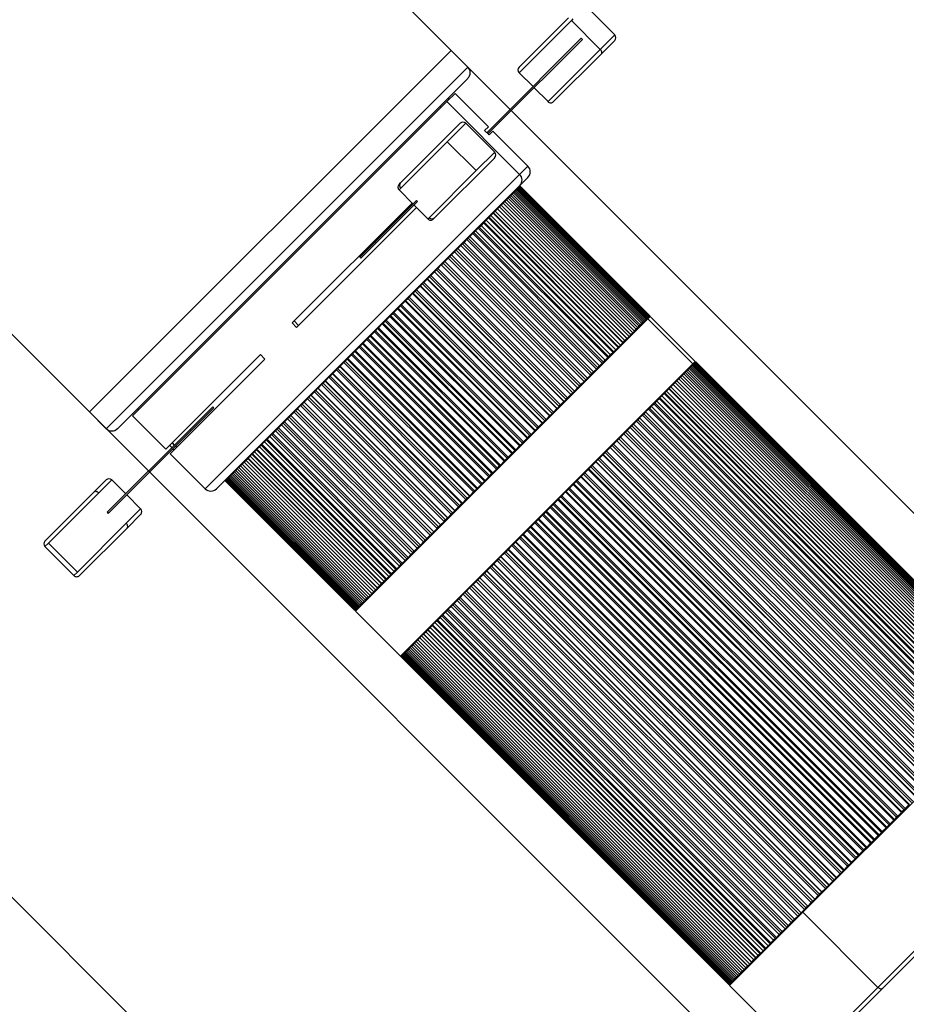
# Model space of a CAD drawing. Header units: millimetres. Extents: x 85 to 926, y 69 to 663.
# Tile 3 of 12: x 384 to 497, y 138 to 263. Entities that reach past the tile are written whole.
import ezdxf

# ---------------------------------------------------------------- set-up
doc = ezdxf.new("R2010")
doc.units = ezdxf.units.MM
doc.header["$PDSIZE"] = -1
doc.linetypes.add('SLD-Solid', pattern=[0])
doc.styles.add('SLDTEXTSTYLE0', font='TXT', dxfattribs={"width": 0.75})
doc.dimstyles.new('SLDDIMSTYLE0', dxfattribs={"dimtxt": 9, "dimasz": 3.556, "dimexe": 0, "dimexo": 0.0625, "dimgap": 2.25, "dimtad": 1, "dimdec": 0, "dimrnd": 1e-09, "dimzin": 12, "dimdsep": 46, "dimtxsty": 'SLDTEXTSTYLE0', "dimblk1": 'CLOSED', "dimblk2": 'CLOSED', "dimsah": 1, "dimcen": 0.09, "dimadec": 0, "dimazin": 3, "dimtfac": 1, "dimtdec": 0, "dimtofl": 0, "dimtmove": 0, "dimatfit": 3, "dimldrblk": 'CLOSED', "dimfxl": 1, "dimfrac": 2, "dimtolj": 1, "dimtzin": 12, "dimarcsym": 0})

# ---------------------------------------------------------------- blocks, each defined once
blk = doc.blocks.new('_Closed')
at = {"color": 0, "linetype": 'ByBlock', "lineweight": -2}
for p, q in [((-1, 0.166667), (0, 0)), ((-1, 0.166667), (-1, -0.166667)), ((0, 0), (-1, -0.166667)), ((0, 0), (-1, 0))]:
    blk.add_line(p, q, dxfattribs=at)
blk = doc.blocks.new('_D')
at = {"color": 0, "linetype": 'SLD-Solid', "lineweight": -2}
for p, q in [((295.83, 311.28), (259.72, 275.18)), ((441.93, 92.92), (262.24, 272.67)), ((493.93, 139.87), (444.45, 90.4))]:
    blk.add_line(p, q, dxfattribs=at)
at = {"layer": 'Defpoints', "color": 0, "linetype": 'SLD-Solid'}
for p in [(295.88, 311.32), (259.72, 275.18), (493.97, 139.91)]:
    blk.add_point(p, dxfattribs=at)
at = {"color": 0, "linetype": 'SLD-Solid', "lineweight": -2, "xscale": 3.556, "yscale": 3.556, "zscale": 3.556}
for p, rotation in [((259.72, 275.18), 134.9912715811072), ((444.45, 90.4), 314.9912715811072)]:
    blk.add_blockref('_Closed', p, dxfattribs=dict(at, rotation=rotation))
at = {"color": 0, "linetype": 'SLD-Solid', "lineweight": 18, "insert": (354.1, 196.69), "char_height": 9, "attachment_point": 2, "rotation": 314.9913, "style": 'SLDTEXTSTYLE0'}
blk.add_mtext('\\A1;261', dxfattribs=at)
blk = doc.blocks.new('_D_1')
at = {"color": 0, "linetype": 'SLD-Solid', "lineweight": -2}
for p, q in [((439.24, 259.14), (553.61, 144.74)), ((393.27, 213.19), (507.64, 98.79)), ((551.1, 142.23), (510.16, 101.3))]:
    blk.add_line(p, q, dxfattribs=at)
at = {"layer": 'Defpoints', "color": 0, "linetype": 'SLD-Solid'}
for p in [(439.2, 259.19), (393.23, 213.23), (507.64, 98.79)]:
    blk.add_point(p, dxfattribs=at)
at = {"color": 0, "linetype": 'SLD-Solid', "lineweight": -2, "xscale": 3.556, "yscale": 3.556, "zscale": 3.556}
for p, rotation in [((553.61, 144.74), 44.99127158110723), ((507.64, 98.79), 224.9912715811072)]:
    blk.add_blockref('_Closed', p, dxfattribs=dict(at, rotation=rotation))
at = {"color": 0, "linetype": 'SLD-Solid', "lineweight": 18, "insert": (521.02, 128.07), "char_height": 9, "attachment_point": 2, "rotation": 44.9913, "style": 'SLDTEXTSTYLE0'}
blk.add_mtext('\\A1;65', dxfattribs=at)

msp = doc.modelspace()

# ---------------------------------------------------------------- linework, layer by layer
at = {"color": 7, "linetype": 'SLD-Solid', "lineweight": 25}
for p, q in [((393.23, 213.23), (295.88, 310.62)), ((439.2, 259.19), (387.81, 310.59)), ((460, 261.17), (456.32, 264.85)), ((447.83, 257.07), (454.1, 263.34)), ((454.48, 263.01), (447.83, 256.37)), ((454.67, 263.2), (454.48, 263.01)), ((454.48, 263.01), (458.15, 259.33)), ((445.2, 250.2), (455.74, 260.74)), ((445.34, 250.06), (455.88, 260.59)), ((455.74, 260.74), (455.88, 260.59)), ((458.15, 259.33), (460, 261.17)), ((460, 260.47), (458.31, 258.78)), ((393.23, 213.23), (439.2, 259.19)), ((393.23, 213.23), (439.2, 259.19)), ((441.32, 257.07), (439.2, 259.19)), ((451.51, 252.69), (458.15, 259.33)), ((458.31, 258.78), (452.22, 252.69)), ((395.35, 211.11), (441.32, 257.07)), ((441.32, 255.65), (396.77, 211.11)), ((447.83, 256.37), (449.6, 254.6)), ((449.74, 254.46), (451.51, 252.69)), ((439.69, 253.74), (438.64, 252.69)), ((438.9, 252.95), (438.75, 253.09)), ((443.93, 249.5), (439.69, 253.74)), ((438.64, 252.69), (398.67, 212.74)), ((437.88, 251.93), (437.74, 252.07)), ((438.64, 252.69), (447.9, 243.42)), ((432.77, 242.37), (440.34, 249.94)), ((441.05, 249.94), (438.7, 247.59)), ((444.73, 246.26), (441.05, 249.94)), ((443.93, 249.5), (443.45, 249.01)), ((443.73, 248.73), (445.2, 250.2)), ((443.87, 248.59), (445.34, 250.06)), ((445.2, 250.2), (445.34, 250.06)), ((443.45, 249.01), (444.01, 248.45)), ((444.5, 248.93), (444.01, 248.45)), ((448.95, 244.48), (444.5, 248.93)), ((438.7, 247.59), (432.79, 241.68)), ((442.38, 243.92), (438.7, 247.59)), ((444.73, 245.56), (437.09, 237.92)), ((442.38, 243.92), (444.73, 246.26)), ((447.9, 243.42), (448.95, 244.48)), ((407.94, 203.47), (447.9, 243.42)), ((436.39, 237.93), (442.38, 243.92)), ((448.95, 243.06), (447.93, 242.04)), ((447.93, 242.04), (409.35, 203.47)), ((432.57, 242.16), (432.77, 242.37)), ((432.79, 241.68), (432.57, 241.46)), ((447.6, 241.57), (447.7, 241.66)), ((447.77, 241.74), (447.7, 241.66)), ((447.7, 241.66), (464.17, 225.19)), ((447.77, 241.74), (447.84, 241.8)), ((464.24, 225.26), (447.77, 241.74)), ((447.88, 241.85), (447.84, 241.8)), ((447.84, 241.8), (464.31, 225.33)), ((447.88, 241.85), (447.92, 241.89)), ((464.36, 225.38), (447.88, 241.85)), ((447.95, 241.92), (447.92, 241.89)), ((447.92, 241.89), (464.4, 225.42)), ((447.95, 241.92), (447.96, 241.93)), ((464.42, 225.44), (447.95, 241.92)), ((464.44, 225.46), (447.96, 241.93)), ((447.96, 241.93), (464.44, 225.45)), ((447.96, 241.93), (447.96, 241.93)), ((432.57, 241.46), (434.33, 239.69)), ((446.44, 240.41), (446.25, 240.22)), ((446.44, 240.41), (446.63, 240.6)), ((462.91, 223.93), (446.44, 240.41)), ((446.64, 240.61), (446.57, 240.68)), ((446.8, 240.77), (446.63, 240.6)), ((446.63, 240.6), (463.11, 224.13)), ((446.8, 240.77), (446.97, 240.94)), ((463.28, 224.29), (446.8, 240.77)), ((447.12, 241.09), (446.97, 240.94)), ((446.97, 240.94), (463.45, 224.46)), ((447.12, 241.09), (447.26, 241.23)), ((463.59, 224.61), (447.12, 241.09)), ((447.39, 241.36), (447.26, 241.23)), ((447.26, 241.23), (463.74, 224.75)), ((447.39, 241.36), (447.5, 241.47)), ((463.86, 224.88), (447.39, 241.36)), ((447.6, 241.57), (447.5, 241.47)), ((447.5, 241.47), (463.98, 225)), ((464.08, 225.09), (447.6, 241.57)), ((434.23, 239.8), (418.97, 224.55)), ((434.79, 239.23), (419.54, 223.98)), ((434.78, 240.14), (429.52, 234.88)), ((434.92, 239.99), (429.66, 234.74)), ((434.47, 239.55), (436.24, 237.78)), ((434.92, 239.99), (434.78, 240.14)), ((445.1, 239.07), (445.33, 239.3)), ((445.57, 239.54), (445.33, 239.3)), ((445.33, 239.3), (461.81, 222.83)), ((445.57, 239.54), (445.81, 239.78)), ((462.04, 223.06), (445.57, 239.54)), ((445.57, 239.54), (462.05, 223.07)), ((445.57, 239.54), (445.57, 239.54)), ((446.03, 240), (445.81, 239.78)), ((445.81, 239.78), (462.29, 223.3)), ((446.03, 240), (446.25, 240.22)), ((462.5, 223.52), (446.03, 240)), ((446.25, 240.22), (462.72, 223.74)), ((436.24, 237.78), (436.39, 237.93)), ((437.09, 237.92), (436.95, 237.78)), ((443.94, 237.91), (443.64, 237.61)), ((443.94, 237.91), (444.01, 237.98)), ((460.41, 221.43), (443.94, 237.91)), ((444.01, 237.98), (444.25, 238.22)), ((444.01, 237.98), (460.48, 221.5)), ((444.52, 238.49), (444.25, 238.22)), ((444.25, 238.22), (460.72, 221.74)), ((444.52, 238.49), (444.57, 238.54)), ((461, 222.02), (444.52, 238.49)), ((444.57, 238.54), (444.81, 238.78)), ((444.57, 238.54), (461.05, 222.07)), ((445.07, 239.04), (444.81, 238.78)), ((444.81, 238.78), (461.28, 222.3)), ((445.07, 239.04), (445.1, 239.07)), ((461.54, 222.56), (445.07, 239.04)), ((445.1, 239.07), (461.57, 222.59)), ((442.64, 236.61), (442.31, 236.28)), ((442.64, 236.61), (442.76, 236.73)), ((459.12, 220.14), (442.64, 236.61)), ((442.76, 236.73), (442.99, 236.96)), ((442.76, 236.73), (459.23, 220.25)), ((443.31, 237.28), (442.99, 236.96)), ((442.99, 236.96), (459.46, 220.48)), ((443.31, 237.28), (443.41, 237.38)), ((459.78, 220.8), (443.31, 237.28)), ((443.41, 237.38), (443.64, 237.61)), ((443.41, 237.38), (459.88, 220.9)), ((443.64, 237.61), (460.11, 221.13)), ((441.37, 235.34), (441.59, 235.56)), ((441.94, 235.91), (441.59, 235.56)), ((441.59, 235.56), (458.06, 219.08)), ((441.94, 235.91), (442.08, 236.05)), ((458.41, 219.43), (441.94, 235.91)), ((442.08, 236.05), (442.31, 236.28)), ((442.08, 236.05), (458.55, 219.57)), ((442.31, 236.28), (458.78, 219.8)), ((429.52, 234.88), (427.57, 232.92)), ((429.66, 234.74), (427.71, 232.78)), ((429.66, 234.74), (429.52, 234.88)), ((440.43, 234.4), (440.05, 234.02)), ((440.43, 234.4), (440.62, 234.59)), ((456.9, 217.92), (440.43, 234.4)), ((440.62, 234.59), (440.83, 234.8)), ((440.62, 234.59), (457.09, 218.11)), ((441.2, 235.17), (440.83, 234.8)), ((440.83, 234.8), (457.31, 218.33)), ((441.2, 235.17), (441.37, 235.34)), ((457.67, 218.69), (441.2, 235.17)), ((441.37, 235.34), (457.84, 218.86)), ((427.71, 232.78), (427.57, 232.92)), ((438.8, 232.77), (439.03, 233)), ((439.03, 233), (439.23, 233.2)), ((439.03, 233), (455.5, 216.52)), ((439.63, 233.6), (439.23, 233.2)), ((439.23, 233.2), (455.7, 216.73)), ((439.63, 233.6), (439.84, 233.81)), ((456.1, 217.12), (439.63, 233.6)), ((439.84, 233.81), (440.05, 234.02)), ((439.84, 233.81), (456.31, 217.33)), ((440.05, 234.02), (456.52, 217.54)), ((437.94, 231.92), (437.52, 231.49)), ((437.94, 231.92), (438.19, 232.16)), ((454.42, 215.44), (437.94, 231.92)), ((438.19, 232.16), (438.39, 232.36)), ((438.19, 232.16), (454.66, 215.68)), ((438.8, 232.77), (438.39, 232.36)), ((438.39, 232.36), (454.86, 215.88)), ((455.27, 216.29), (438.8, 232.77)), ((436.18, 230.16), (436.45, 230.42)), ((436.45, 230.42), (436.63, 230.6)), ((436.45, 230.42), (452.92, 213.94)), ((437.06, 231.04), (436.63, 230.6)), ((436.63, 230.6), (453.1, 214.12)), ((437.06, 231.04), (437.07, 231.05)), ((453.54, 214.56), (437.06, 231.04)), ((437.07, 231.05), (437.33, 231.3)), ((437.07, 231.05), (453.55, 214.57)), ((437.33, 231.3), (437.52, 231.49)), ((437.33, 231.3), (453.8, 214.82)), ((437.52, 231.49), (453.99, 215.02)), ((435.24, 229.21), (434.79, 228.76)), ((435.24, 229.21), (435.28, 229.25)), ((451.71, 212.74), (435.24, 229.21)), ((435.28, 229.25), (435.54, 229.52)), ((435.28, 229.25), (451.75, 212.77)), ((435.54, 229.52), (435.72, 229.69)), ((435.54, 229.52), (452.02, 213.04)), ((436.16, 230.13), (435.72, 229.69)), ((435.72, 229.69), (452.19, 213.21)), ((436.16, 230.13), (436.18, 230.16)), ((452.63, 213.66), (436.16, 230.13)), ((436.18, 230.16), (452.66, 213.68)), ((434.3, 228.28), (433.85, 227.82)), ((434.3, 228.28), (434.35, 228.32)), ((450.78, 211.8), (434.3, 228.28)), ((434.35, 228.32), (434.62, 228.6)), ((434.35, 228.32), (450.82, 211.85)), ((434.62, 228.6), (434.79, 228.76)), ((434.62, 228.6), (451.1, 212.12)), ((434.79, 228.76), (451.26, 212.28)), ((432.46, 226.44), (432.74, 226.71)), ((432.74, 226.71), (432.89, 226.86)), ((432.74, 226.71), (449.21, 210.24)), ((433.35, 227.33), (432.89, 226.86)), ((432.89, 226.86), (449.36, 210.38)), ((433.35, 227.33), (433.41, 227.39)), ((449.83, 210.85), (433.35, 227.33)), ((433.41, 227.39), (433.69, 227.66)), ((433.41, 227.39), (449.89, 210.91)), ((433.69, 227.66), (433.85, 227.82)), ((433.69, 227.66), (450.16, 211.18)), ((433.85, 227.82), (450.32, 211.34)), ((431.42, 225.39), (430.95, 224.92)), ((431.42, 225.39), (431.5, 225.48)), ((447.89, 208.91), (431.42, 225.39)), ((431.5, 225.48), (431.78, 225.76)), ((431.5, 225.48), (447.98, 209)), ((431.78, 225.76), (431.92, 225.9)), ((431.78, 225.76), (448.26, 209.28)), ((432.39, 226.36), (431.92, 225.9)), ((431.92, 225.9), (448.39, 209.42)), ((432.39, 226.36), (432.46, 226.44)), ((448.86, 209.89), (432.39, 226.36)), ((432.46, 226.44), (448.93, 209.96)), ((464.19, 225.07), (464.51, 225.38)), ((464.24, 225.26), (464.31, 225.33)), ((464.36, 225.38), (464.31, 225.33)), ((464.36, 225.38), (464.4, 225.42)), ((464.42, 225.44), (464.4, 225.42)), ((464.42, 225.44), (464.44, 225.45)), ((464.44, 225.46), (464.44, 225.45)), ((470.22, 219.67), (464.51, 225.38)), ((418.97, 224.55), (419.54, 223.98)), ((419.23, 224.8), (419.79, 224.24)), ((427.03, 187.91), (464.19, 225.07)), ((430.44, 224.42), (429.97, 223.94)), ((430.44, 224.42), (430.54, 224.51)), ((446.91, 207.94), (430.44, 224.42)), ((430.54, 224.51), (430.82, 224.79)), ((430.54, 224.51), (447.01, 208.03)), ((430.82, 224.79), (430.95, 224.92)), ((430.82, 224.79), (447.29, 208.32)), ((430.95, 224.92), (447.42, 208.44)), ((462.91, 223.93), (463.11, 224.13)), ((463.28, 224.29), (463.11, 224.13)), ((463.18, 224.06), (463.11, 224.13)), ((463.28, 224.29), (463.45, 224.46)), ((463.59, 224.61), (463.45, 224.46)), ((463.59, 224.61), (463.74, 224.75)), ((463.86, 224.88), (463.74, 224.75)), ((463.86, 224.88), (463.98, 225)), ((464.08, 225.09), (463.98, 225)), ((464.13, 225.01), (464.06, 225.08)), ((464.08, 225.09), (464.17, 225.19)), ((464.24, 225.26), (464.17, 225.19)), ((469.91, 219.36), (464.19, 225.07)), ((428.6, 222.57), (428.88, 222.86)), ((428.88, 222.86), (428.99, 222.96)), ((428.88, 222.86), (445.35, 206.38)), ((429.46, 223.44), (428.99, 222.96)), ((428.99, 222.96), (445.46, 206.48)), ((429.46, 223.44), (429.57, 223.54)), ((445.93, 206.96), (429.46, 223.44)), ((429.57, 223.54), (429.85, 223.83)), ((429.57, 223.54), (446.04, 207.06)), ((429.85, 223.83), (429.97, 223.94)), ((429.85, 223.83), (446.32, 207.35)), ((429.97, 223.94), (446.44, 207.47)), ((461.57, 222.59), (461.81, 222.83)), ((462.04, 223.06), (461.81, 222.83)), ((462.04, 223.06), (462.05, 223.07)), ((462.05, 223.07), (462.29, 223.3)), ((462.5, 223.52), (462.29, 223.3)), ((462.5, 223.52), (462.72, 223.74)), ((462.91, 223.93), (462.72, 223.74)), ((427.5, 221.48), (427.63, 221.6)), ((427.63, 221.6), (427.91, 221.89)), ((427.63, 221.6), (444.1, 205.13)), ((427.91, 221.89), (428.01, 221.98)), ((427.91, 221.89), (444.38, 205.41)), ((428.48, 222.46), (428.01, 221.98)), ((428.01, 221.98), (444.48, 205.5)), ((428.48, 222.46), (428.6, 222.57)), ((444.95, 205.98), (428.48, 222.46)), ((428.6, 222.57), (445.07, 206.09)), ((460.48, 221.5), (460.72, 221.74)), ((461, 222.02), (460.72, 221.74)), ((461, 222.02), (461.05, 222.07)), ((461.05, 222.07), (461.28, 222.3)), ((461.54, 222.56), (461.28, 222.3)), ((461.54, 222.56), (461.57, 222.59)), ((414.95, 220.52), (402.92, 208.49)), ((414.95, 220.52), (415.52, 219.96)), ((426.53, 220.5), (426.06, 220.03)), ((426.53, 220.5), (426.67, 220.64)), ((443, 204.02), (426.53, 220.5)), ((426.67, 220.64), (426.95, 220.92)), ((426.67, 220.64), (443.14, 204.16)), ((426.95, 220.92), (427.03, 221.01)), ((426.95, 220.92), (443.42, 204.44)), ((427.5, 221.48), (427.03, 221.01)), ((427.03, 221.01), (443.5, 204.53)), ((443.97, 205), (427.5, 221.48)), ((459.23, 220.25), (459.46, 220.48)), ((459.78, 220.8), (459.46, 220.48)), ((459.78, 220.8), (459.88, 220.9)), ((459.88, 220.9), (460.11, 221.13)), ((460.41, 221.43), (460.11, 221.13)), ((460.41, 221.43), (460.48, 221.5)), ((415.52, 219.96), (403.48, 207.93)), ((425.04, 219.01), (425.1, 219.07)), ((425.56, 219.54), (425.1, 219.07)), ((425.1, 219.07), (441.57, 202.59)), ((425.56, 219.54), (425.71, 219.68)), ((442.03, 203.06), (425.56, 219.54)), ((425.71, 219.68), (425.99, 219.96)), ((425.71, 219.68), (442.18, 203.21)), ((425.99, 219.96), (426.06, 220.03)), ((425.99, 219.96), (442.46, 203.48)), ((426.06, 220.03), (442.53, 203.56)), ((432.74, 182.2), (469.91, 219.36)), ((457.84, 218.86), (458.06, 219.08)), ((458.41, 219.43), (458.06, 219.08)), ((458.41, 219.43), (458.55, 219.57)), ((458.55, 219.57), (458.78, 219.8)), ((459.12, 220.14), (458.78, 219.8)), ((459.12, 220.14), (459.23, 220.25)), ((469.83, 219.14), (469.71, 219.02)), ((469.83, 219.14), (469.93, 219.24)), ((469.83, 219.14), (511.54, 177.41)), ((469.91, 219.36), (470.22, 219.67)), ((470.02, 219.33), (469.93, 219.24)), ((511.64, 177.51), (469.93, 219.24)), ((470.02, 219.33), (470.1, 219.41)), ((470.02, 219.33), (511.73, 177.61)), ((470.16, 219.47), (470.1, 219.41)), ((511.81, 177.68), (470.1, 219.41)), ((470.16, 219.47), (470.21, 219.52)), ((470.16, 219.47), (511.87, 177.75)), ((470.25, 219.56), (470.21, 219.52)), ((511.92, 177.8), (470.21, 219.52)), ((470.25, 219.56), (470.28, 219.59)), ((470.25, 219.56), (511.96, 177.84)), ((470.29, 219.6), (470.28, 219.59)), ((511.99, 177.86), (470.28, 219.59)), ((512, 177.87), (470.29, 219.6)), ((470.29, 219.6), (512, 177.87)), ((470.29, 219.6), (470.29, 219.6)), ((423.83, 217.8), (424.1, 218.07)), ((424.1, 218.07), (424.15, 218.12)), ((424.1, 218.07), (440.57, 201.6)), ((424.6, 218.58), (424.15, 218.12)), ((424.15, 218.12), (440.62, 201.64)), ((424.6, 218.58), (424.76, 218.74)), ((441.08, 202.1), (424.6, 218.58)), ((424.76, 218.74), (425.04, 219.01)), ((424.76, 218.74), (441.23, 202.26)), ((425.04, 219.01), (441.51, 202.53)), ((456.9, 217.92), (456.52, 217.54)), ((456.9, 217.92), (457.09, 218.11)), ((457.09, 218.11), (457.31, 218.33)), ((457.67, 218.69), (457.31, 218.33)), ((457.67, 218.69), (457.84, 218.86)), ((468.57, 217.88), (468.35, 217.67)), ((468.57, 217.88), (468.77, 218.08)), ((468.57, 217.88), (510.29, 176.16)), ((468.96, 218.27), (468.77, 218.08)), ((510.48, 176.35), (468.77, 218.08)), ((468.97, 218.28), (468.9, 218.35)), ((468.96, 218.27), (469.13, 218.44)), ((468.96, 218.27), (510.67, 176.54)), ((469.3, 218.61), (469.13, 218.44)), ((510.84, 176.71), (469.13, 218.44)), ((469.3, 218.61), (469.45, 218.76)), ((469.3, 218.61), (511.01, 176.88)), ((469.59, 218.9), (469.45, 218.76)), ((511.16, 177.03), (469.45, 218.76)), ((469.59, 218.9), (469.71, 219.02)), ((469.59, 218.9), (511.3, 177.17)), ((511.42, 177.3), (469.71, 219.02)), ((422.73, 216.71), (422.29, 216.26)), ((422.73, 216.71), (422.91, 216.88)), ((439.2, 200.23), (422.73, 216.71)), ((422.91, 216.88), (423.17, 217.15)), ((422.91, 216.88), (439.38, 200.4)), ((423.17, 217.15), (423.21, 217.18)), ((423.17, 217.15), (439.65, 200.67)), ((423.66, 217.64), (423.21, 217.18)), ((423.21, 217.18), (439.68, 200.71)), ((423.66, 217.64), (423.83, 217.8)), ((440.13, 201.16), (423.66, 217.64)), ((423.83, 217.8), (440.3, 201.32)), ((455.5, 216.52), (455.7, 216.73)), ((456.1, 217.12), (455.7, 216.73)), ((456.1, 217.12), (456.31, 217.33)), ((456.31, 217.33), (456.52, 217.54)), ((467.14, 216.45), (467.4, 216.71)), ((467.42, 216.73), (467.4, 216.71)), ((509.11, 174.98), (467.4, 216.71)), ((467.66, 216.97), (467.42, 216.73)), ((509.14, 175.01), (467.42, 216.73)), ((467.66, 216.97), (467.9, 217.21)), ((467.66, 216.97), (509.37, 175.25)), ((468.14, 217.45), (467.9, 217.21)), ((509.61, 175.48), (467.9, 217.21)), ((509.61, 175.49), (467.9, 217.21)), ((467.9, 217.21), (467.9, 217.21)), ((468.14, 217.45), (468.35, 217.67)), ((468.14, 217.45), (509.85, 175.72)), ((510.07, 175.94), (468.35, 217.67)), ((421.12, 215.1), (421.37, 215.35)), ((421.37, 215.35), (421.39, 215.36)), ((421.37, 215.35), (437.85, 198.87)), ((421.82, 215.8), (421.39, 215.36)), ((421.39, 215.36), (437.86, 198.88)), ((421.82, 215.8), (422, 215.98)), ((438.29, 199.32), (421.82, 215.8)), ((422, 215.98), (422.26, 216.24)), ((422, 215.98), (438.48, 199.5)), ((422.26, 216.24), (422.29, 216.26)), ((422.26, 216.24), (438.74, 199.76)), ((422.29, 216.26), (438.76, 199.79)), ((454.42, 215.44), (453.99, 215.02)), ((454.42, 215.44), (454.66, 215.68)), ((454.66, 215.68), (454.86, 215.88)), ((455.27, 216.29), (454.86, 215.88)), ((455.27, 216.29), (455.5, 216.52)), ((465.96, 215.28), (466.26, 215.57)), ((466.34, 215.65), (466.26, 215.57)), ((507.98, 173.85), (466.26, 215.57)), ((466.57, 215.88), (466.34, 215.65)), ((508.05, 173.92), (466.34, 215.65)), ((466.57, 215.88), (466.85, 216.16)), ((466.57, 215.88), (508.28, 174.16)), ((466.9, 216.21), (466.85, 216.16)), ((508.56, 174.44), (466.85, 216.16)), ((467.14, 216.45), (466.9, 216.21)), ((508.61, 174.49), (466.9, 216.21)), ((467.14, 216.45), (508.85, 174.72)), ((420.06, 214.04), (420.26, 214.24)), ((420.26, 214.24), (420.51, 214.48)), ((420.26, 214.24), (436.73, 197.76)), ((420.93, 214.91), (420.51, 214.48)), ((420.51, 214.48), (436.98, 198)), ((420.93, 214.91), (421.12, 215.1)), ((437.4, 198.43), (420.93, 214.91)), ((421.12, 215.1), (437.59, 198.62)), ((452.92, 213.94), (453.1, 214.12)), ((453.54, 214.56), (453.1, 214.12)), ((453.54, 214.56), (453.55, 214.57)), ((453.55, 214.57), (453.8, 214.82)), ((453.8, 214.82), (453.99, 215.02)), ((464.63, 213.95), (464.97, 214.28)), ((465.09, 214.4), (464.97, 214.28)), ((506.68, 172.55), (464.97, 214.28)), ((465.32, 214.63), (465.09, 214.4)), ((506.8, 172.67), (465.09, 214.4)), ((465.32, 214.63), (465.63, 214.95)), ((465.32, 214.63), (507.03, 172.9)), ((465.73, 215.04), (465.63, 214.95)), ((507.35, 173.22), (465.63, 214.95)), ((465.96, 215.28), (465.73, 215.04)), ((507.44, 173.32), (465.73, 215.04)), ((465.96, 215.28), (507.68, 173.55)), ((395.35, 211.11), (393.23, 213.23)), ((399.33, 213.68), (399.47, 213.53)), ((406, 211.02), (408.89, 213.9)), ((406.15, 210.87), (409.03, 213.76)), ((408.89, 213.9), (409.03, 213.76)), ((419.22, 213.19), (418.82, 212.8)), ((419.22, 213.19), (419.42, 213.4)), ((435.69, 196.72), (419.22, 213.19)), ((419.42, 213.4), (419.65, 213.63)), ((419.42, 213.4), (435.9, 196.92)), ((420.06, 214.04), (419.65, 213.63)), ((419.65, 213.63), (436.12, 197.15)), ((436.53, 197.56), (420.06, 214.04)), ((451.75, 212.77), (452.02, 213.04)), ((452.02, 213.04), (452.19, 213.21)), ((452.63, 213.66), (452.19, 213.21)), ((452.63, 213.66), (452.66, 213.68)), ((452.66, 213.68), (452.92, 213.94)), ((463.16, 212.47), (463.53, 212.84)), ((463.69, 213), (463.53, 212.84)), ((505.24, 171.11), (463.53, 212.84)), ((463.91, 213.23), (463.69, 213)), ((505.4, 171.28), (463.69, 213)), ((463.91, 213.23), (464.27, 213.58)), ((463.91, 213.23), (505.63, 171.5)), ((464.41, 213.72), (464.27, 213.58)), ((505.98, 171.85), (464.27, 213.58)), ((464.63, 213.95), (464.41, 213.72)), ((506.12, 171.99), (464.41, 213.72)), ((464.63, 213.95), (506.35, 172.22)), ((398.67, 212.74), (402.92, 208.49)), ((417.61, 211.59), (417.25, 211.23)), ((417.61, 211.59), (417.83, 211.81)), ((434.09, 195.12), (417.61, 211.59)), ((417.83, 211.81), (418.02, 212)), ((417.83, 211.81), (434.31, 195.33)), ((418.4, 212.38), (418.02, 212)), ((418.02, 212), (434.49, 195.52)), ((418.4, 212.38), (418.61, 212.59)), ((434.87, 195.9), (418.4, 212.38)), ((418.61, 212.59), (418.82, 212.8)), ((418.61, 212.59), (435.09, 196.11)), ((418.82, 212.8), (435.29, 196.32)), ((450.78, 211.8), (450.32, 211.34)), ((450.78, 211.8), (450.82, 211.85)), ((450.82, 211.85), (451.1, 212.12)), ((451.1, 212.12), (451.26, 212.28)), ((451.71, 212.74), (451.26, 212.28)), ((451.71, 212.74), (451.75, 212.77)), ((462.37, 211.69), (462.16, 211.47)), ((462.37, 211.69), (462.76, 212.07)), ((462.37, 211.69), (504.09, 169.96)), ((462.94, 212.25), (462.76, 212.07)), ((504.47, 170.34), (462.76, 212.07)), ((463.16, 212.47), (462.94, 212.25)), ((504.65, 170.53), (462.94, 212.25)), ((463.16, 212.47), (504.87, 170.75)), ((395.47, 200.48), (406, 211.02)), ((395.61, 200.34), (406.15, 210.87)), ((406, 211.02), (406.15, 210.87)), ((416.14, 210.12), (416.37, 210.35)), ((416.37, 210.35), (416.51, 210.49)), ((416.37, 210.35), (432.84, 193.87)), ((416.86, 210.84), (416.51, 210.49)), ((416.51, 210.49), (432.98, 194.01)), ((416.86, 210.84), (417.08, 211.06)), ((433.33, 194.36), (416.86, 210.84)), ((417.08, 211.06), (417.25, 211.23)), ((417.08, 211.06), (433.56, 194.58)), ((417.25, 211.23), (433.72, 194.75)), ((449.21, 210.24), (449.36, 210.38)), ((449.83, 210.85), (449.36, 210.38)), ((449.83, 210.85), (449.89, 210.91)), ((449.89, 210.91), (450.16, 211.18)), ((450.16, 211.18), (450.32, 211.34)), ((460.71, 210.03), (461.13, 210.44)), ((461.35, 210.67), (461.13, 210.44)), ((502.84, 168.71), (461.13, 210.44)), ((461.56, 210.87), (461.35, 210.67)), ((503.07, 168.94), (461.35, 210.67)), ((461.56, 210.87), (461.96, 211.27)), ((461.56, 210.87), (503.27, 169.15)), ((462.16, 211.47), (461.96, 211.27)), ((503.67, 169.54), (461.96, 211.27)), ((503.87, 169.75), (462.16, 211.47)), ((403.71, 209.29), (404, 209.01)), ((415.04, 209.02), (415.14, 209.12)), ((415.46, 209.44), (415.14, 209.12)), ((415.14, 209.12), (431.61, 192.64)), ((415.46, 209.44), (415.69, 209.67)), ((431.93, 192.96), (415.46, 209.44)), ((415.69, 209.67), (415.81, 209.78)), ((415.69, 209.67), (432.16, 193.19)), ((416.14, 210.12), (415.81, 209.78)), ((415.81, 209.78), (432.28, 193.31)), ((432.61, 193.64), (416.14, 210.12)), ((447.98, 209), (448.26, 209.28)), ((448.26, 209.28), (448.39, 209.42)), ((448.86, 209.89), (448.39, 209.42)), ((448.86, 209.89), (448.93, 209.96)), ((448.93, 209.96), (449.21, 210.24)), ((459.85, 209.16), (459.65, 208.97)), ((459.85, 209.16), (460.27, 209.58)), ((459.85, 209.16), (501.56, 167.43)), ((460.52, 209.83), (460.27, 209.58)), ((501.98, 167.86), (460.27, 209.58)), ((460.71, 210.03), (460.52, 209.83)), ((502.23, 168.1), (460.52, 209.83)), ((460.71, 210.03), (502.43, 168.3)), ((403.41, 208.98), (403.69, 208.7)), ((403.48, 207.93), (407.94, 203.47)), ((403.83, 208.56), (403.97, 208.42)), ((404.14, 208.87), (404.28, 208.73)), ((413.64, 207.62), (413.87, 207.85)), ((413.87, 207.85), (413.92, 207.9)), ((413.87, 207.85), (430.35, 191.37)), ((414.2, 208.18), (413.92, 207.9)), ((413.92, 207.9), (430.4, 191.43)), ((414.2, 208.18), (414.44, 208.42)), ((430.68, 191.7), (414.2, 208.18)), ((414.44, 208.42), (414.51, 208.49)), ((414.44, 208.42), (430.91, 191.94)), ((414.81, 208.79), (414.51, 208.49)), ((414.51, 208.49), (430.98, 192.01)), ((414.81, 208.79), (415.04, 209.02)), ((431.28, 192.31), (414.81, 208.79)), ((415.04, 209.02), (431.52, 192.54)), ((446.91, 207.94), (446.44, 207.47)), ((446.91, 207.94), (447.01, 208.03)), ((447.01, 208.03), (447.29, 208.32)), ((447.29, 208.32), (447.42, 208.44)), ((447.89, 208.91), (447.42, 208.44)), ((447.89, 208.91), (447.98, 209)), ((458.51, 207.82), (458.49, 207.8)), ((458.77, 208.09), (458.51, 207.82)), ((500.22, 166.1), (458.51, 207.82)), ((458.96, 208.27), (458.77, 208.09)), ((500.48, 166.36), (458.77, 208.09)), ((458.96, 208.27), (459.39, 208.7)), ((458.96, 208.27), (500.67, 166.54)), ((459.4, 208.71), (459.39, 208.7)), ((501.1, 166.98), (459.39, 208.7)), ((459.65, 208.97), (459.4, 208.71)), ((501.11, 166.99), (459.4, 208.71)), ((501.37, 167.24), (459.65, 208.97)), ((412.63, 206.61), (412.42, 206.4)), ((412.63, 206.61), (412.87, 206.85)), ((429.11, 190.14), (412.63, 206.61)), ((412.87, 206.85), (412.88, 206.86)), ((412.87, 206.85), (429.35, 190.37)), ((413.11, 207.09), (412.88, 206.86)), ((412.88, 206.86), (429.35, 190.38)), ((413.11, 207.09), (413.35, 207.33)), ((429.59, 190.61), (413.11, 207.09)), ((413.35, 207.33), (413.38, 207.36)), ((413.35, 207.33), (429.82, 190.85)), ((413.64, 207.62), (413.38, 207.36)), ((413.38, 207.36), (429.85, 190.88)), ((430.11, 191.14), (413.64, 207.62)), ((445.93, 206.96), (445.46, 206.48)), ((445.93, 206.96), (446.04, 207.06)), ((446.04, 207.06), (446.32, 207.35)), ((446.32, 207.35), (446.44, 207.47)), ((457.12, 206.43), (457.57, 206.88)), ((457.6, 206.92), (457.57, 206.88)), ((499.28, 165.15), (457.57, 206.88)), ((457.87, 207.18), (457.6, 206.92)), ((499.32, 165.19), (457.6, 206.92)), ((458.04, 207.36), (457.87, 207.18)), ((499.58, 165.46), (457.87, 207.18)), ((458.04, 207.36), (458.49, 207.8)), ((458.04, 207.36), (499.76, 165.63)), ((500.2, 166.08), (458.49, 207.8)), ((411.18, 205.16), (411.33, 205.31)), ((411.47, 205.45), (411.33, 205.31)), ((411.33, 205.31), (427.8, 188.83)), ((411.47, 205.45), (411.64, 205.62)), ((427.95, 188.98), (411.47, 205.45)), ((411.81, 205.79), (411.64, 205.62)), ((411.64, 205.62), (428.12, 189.15)), ((411.81, 205.79), (412.01, 205.99)), ((428.29, 189.32), (411.81, 205.79)), ((412.2, 206.18), (412.01, 205.99)), ((412.01, 205.99), (428.48, 189.51)), ((412.2, 206.18), (412.42, 206.4)), ((428.67, 189.7), (412.2, 206.18)), ((412.42, 206.4), (428.89, 189.92)), ((444.1, 205.13), (444.38, 205.41)), ((444.38, 205.41), (444.48, 205.5)), ((444.95, 205.98), (444.48, 205.5)), ((444.95, 205.98), (445.07, 206.09)), ((445.07, 206.09), (445.35, 206.38)), ((445.35, 206.38), (445.46, 206.48)), ((456.01, 205.33), (455.74, 205.05)), ((456.17, 205.49), (456.01, 205.33)), ((497.73, 163.6), (456.01, 205.33)), ((456.17, 205.49), (456.63, 205.94)), ((456.17, 205.49), (497.88, 163.76)), ((456.68, 205.99), (456.63, 205.94)), ((498.34, 164.22), (456.63, 205.94)), ((456.95, 206.26), (456.68, 205.99)), ((498.39, 164.27), (456.68, 205.99)), ((457.12, 206.43), (456.95, 206.26)), ((498.66, 164.54), (456.95, 206.26)), ((457.12, 206.43), (498.83, 164.7)), ((393.83, 203.09), (395.34, 204.6)), ((396.05, 204.6), (394.4, 202.95)), ((397.82, 202.83), (396.05, 204.6)), ((410.48, 204.46), (410.5, 204.48)), ((410.48, 204.46), (426.95, 187.98)), ((426.96, 187.99), (410.48, 204.46)), ((410.48, 204.46), (410.48, 204.46)), ((410.52, 204.5), (410.5, 204.48)), ((410.5, 204.48), (426.97, 188)), ((410.52, 204.5), (410.56, 204.54)), ((426.99, 188.02), (410.52, 204.5)), ((410.61, 204.59), (410.56, 204.54)), ((410.56, 204.54), (427.03, 188.06)), ((410.61, 204.59), (410.68, 204.66)), ((427.08, 188.11), (410.61, 204.59)), ((410.75, 204.73), (410.68, 204.66)), ((410.68, 204.66), (427.15, 188.18)), ((410.75, 204.73), (410.84, 204.82)), ((427.22, 188.25), (410.75, 204.73)), ((410.79, 204.91), (410.86, 204.84)), ((410.94, 204.92), (410.84, 204.82)), ((410.84, 204.82), (427.32, 188.35)), ((410.94, 204.92), (411.06, 205.04)), ((427.42, 188.44), (410.94, 204.92)), ((411.18, 205.16), (411.06, 205.04)), ((411.06, 205.04), (427.53, 188.56)), ((427.66, 188.69), (411.18, 205.16)), ((443, 204.02), (443.14, 204.16)), ((443.14, 204.16), (443.42, 204.44)), ((443.42, 204.44), (443.5, 204.53)), ((443.97, 205), (443.5, 204.53)), ((443.97, 205), (444.1, 205.13)), ((454.79, 204.1), (454.72, 204.03)), ((455.07, 204.38), (454.79, 204.1)), ((496.5, 162.38), (454.79, 204.1)), ((455.21, 204.53), (455.07, 204.38)), ((496.78, 162.66), (455.07, 204.38)), ((455.21, 204.53), (455.68, 204.99)), ((455.21, 204.53), (496.93, 162.8)), ((455.74, 205.05), (455.68, 204.99)), ((497.39, 163.27), (455.68, 204.99)), ((497.45, 163.33), (455.74, 205.05)), ((387.56, 196.82), (393.83, 203.09)), ((394.4, 202.95), (388.01, 196.56)), ((442.03, 203.06), (441.57, 202.59)), ((442.03, 203.06), (442.18, 203.21)), ((442.18, 203.21), (442.46, 203.48)), ((442.46, 203.48), (442.53, 203.56)), ((443, 204.02), (442.53, 203.56)), ((453.27, 202.59), (453.74, 203.06)), ((453.83, 203.14), (453.74, 203.06)), ((495.46, 161.33), (453.74, 203.06)), ((454.11, 203.42), (453.83, 203.14)), ((495.54, 161.42), (453.83, 203.14)), ((454.25, 203.56), (454.11, 203.42)), ((495.82, 161.7), (454.11, 203.42)), ((454.25, 203.56), (454.72, 204.03)), ((454.25, 203.56), (495.96, 161.84)), ((496.43, 162.31), (454.72, 204.03)), ((399.72, 200.92), (397.96, 202.69)), ((440.3, 201.32), (440.57, 201.6)), ((440.57, 201.6), (440.62, 201.64)), ((441.08, 202.1), (440.62, 201.64)), ((441.08, 202.1), (441.23, 202.26)), ((441.23, 202.26), (441.51, 202.53)), ((441.51, 202.53), (441.57, 202.59)), ((452.29, 201.61), (452.18, 201.49)), ((452.29, 201.61), (452.77, 202.08)), ((452.29, 201.61), (494.01, 159.88)), ((452.86, 202.18), (452.77, 202.08)), ((494.48, 160.36), (452.77, 202.08)), ((453.15, 202.46), (452.86, 202.18)), ((494.58, 160.45), (452.86, 202.18)), ((453.27, 202.59), (453.15, 202.46)), ((494.86, 160.73), (453.15, 202.46)), ((453.27, 202.59), (494.99, 160.86)), ((395.47, 200.48), (395.61, 200.34)), ((397.88, 199.08), (399.72, 200.92)), ((439.2, 200.23), (439.38, 200.4)), ((439.38, 200.4), (439.65, 200.67)), ((439.65, 200.67), (439.68, 200.71)), ((440.13, 201.16), (439.68, 200.71)), ((440.13, 201.16), (440.3, 201.32)), ((451.21, 200.52), (450.92, 200.24)), ((451.31, 200.63), (451.21, 200.52)), ((492.92, 158.8), (451.21, 200.52)), ((451.31, 200.63), (451.79, 201.1)), ((451.31, 200.63), (493.03, 158.9)), ((451.89, 201.21), (451.79, 201.1)), ((493.5, 159.38), (451.79, 201.1)), ((452.18, 201.49), (451.89, 201.21)), ((493.61, 159.48), (451.89, 201.21)), ((493.89, 159.77), (452.18, 201.49)), ((391.68, 192.88), (397.88, 199.08)), ((399.72, 200.21), (398.03, 198.52)), ((438.29, 199.32), (437.86, 198.88)), ((438.29, 199.32), (438.48, 199.5)), ((438.48, 199.5), (438.74, 199.76)), ((438.74, 199.76), (438.76, 199.79)), ((439.2, 200.23), (438.76, 199.79)), ((449.36, 198.67), (449.83, 199.14)), ((449.96, 199.27), (449.83, 199.14)), ((491.54, 157.42), (449.83, 199.14)), ((450.24, 199.55), (449.96, 199.27)), ((491.67, 157.55), (449.96, 199.27)), ((450.33, 199.65), (450.24, 199.55)), ((491.95, 157.83), (450.24, 199.55)), ((450.33, 199.65), (450.81, 200.12)), ((450.33, 199.65), (492.05, 157.92)), ((450.92, 200.24), (450.81, 200.12)), ((492.52, 158.4), (450.81, 200.12)), ((492.64, 158.51), (450.92, 200.24)), ((398.03, 198.52), (391.94, 192.44)), ((436.73, 197.76), (436.98, 198)), ((437.4, 198.43), (436.98, 198)), ((437.4, 198.43), (437.59, 198.62)), ((437.59, 198.62), (437.85, 198.87)), ((437.85, 198.87), (437.86, 198.88)), ((448.38, 197.7), (448.85, 198.17)), ((448.99, 198.31), (448.85, 198.17)), ((490.57, 156.44), (448.85, 198.17)), ((449.27, 198.59), (448.99, 198.31)), ((490.7, 156.58), (448.99, 198.31)), ((449.36, 198.67), (449.27, 198.59)), ((490.99, 156.86), (449.27, 198.59)), ((449.36, 198.67), (491.07, 156.95)), ((388.01, 196.56), (387.56, 196.11)), ((388.01, 196.56), (391.68, 192.88)), ((435.69, 196.72), (435.29, 196.32)), ((435.69, 196.72), (435.9, 196.92)), ((435.9, 196.92), (436.12, 197.15)), ((436.53, 197.56), (436.12, 197.15)), ((436.53, 197.56), (436.73, 197.76)), ((447.36, 196.68), (447.09, 196.4)), ((447.42, 196.74), (447.36, 196.68)), ((489.08, 154.95), (447.36, 196.68)), ((447.42, 196.74), (447.89, 197.2)), ((447.42, 196.74), (489.14, 155.01)), ((448.03, 197.35), (447.89, 197.2)), ((489.6, 155.48), (447.89, 197.2)), ((448.31, 197.63), (448.03, 197.35)), ((489.75, 155.63), (448.03, 197.35)), ((448.38, 197.7), (448.31, 197.63)), ((490.03, 155.9), (448.31, 197.63)), ((448.38, 197.7), (490.1, 155.98)), ((387.56, 196.11), (391.24, 192.44)), ((434.09, 195.12), (434.31, 195.33)), ((434.31, 195.33), (434.49, 195.52)), ((434.87, 195.9), (434.49, 195.52)), ((434.87, 195.9), (435.09, 196.11)), ((435.09, 196.11), (435.29, 196.32)), ((445.53, 194.85), (445.98, 195.3)), ((446.15, 195.47), (445.98, 195.3)), ((487.7, 153.58), (445.98, 195.3)), ((446.42, 195.74), (446.15, 195.47)), ((487.87, 153.74), (446.15, 195.47)), ((446.47, 195.79), (446.42, 195.74)), ((488.14, 154.02), (446.42, 195.74)), ((446.47, 195.79), (446.93, 196.25)), ((446.47, 195.79), (488.18, 154.06)), ((447.09, 196.4), (446.93, 196.25)), ((488.64, 154.52), (446.93, 196.25)), ((488.8, 154.68), (447.09, 196.4)), ((433.33, 194.36), (432.98, 194.01)), ((433.33, 194.36), (433.56, 194.58)), ((433.56, 194.58), (433.72, 194.75)), ((434.09, 195.12), (433.72, 194.75)), ((444.61, 193.93), (445.06, 194.37)), ((445.23, 194.55), (445.06, 194.37)), ((486.77, 152.65), (445.06, 194.37)), ((445.5, 194.82), (445.23, 194.55)), ((486.94, 152.82), (445.23, 194.55)), ((445.53, 194.85), (445.5, 194.82)), ((487.21, 153.09), (445.5, 194.82)), ((445.53, 194.85), (487.25, 153.13)), ((391.24, 192.44), (391.68, 192.88)), ((431.93, 192.96), (431.61, 192.64)), ((431.93, 192.96), (432.16, 193.19)), ((432.16, 193.19), (432.28, 193.31)), ((432.61, 193.64), (432.28, 193.31)), ((432.61, 193.64), (432.84, 193.87)), ((432.84, 193.87), (432.98, 194.01)), ((443.7, 193.02), (443.45, 192.76)), ((443.71, 193.03), (443.7, 193.02)), ((485.41, 151.29), (443.7, 193.02)), ((443.71, 193.03), (444.14, 193.46)), ((443.71, 193.03), (485.42, 151.3)), ((444.33, 193.65), (444.14, 193.46)), ((485.86, 151.74), (444.14, 193.46)), ((444.59, 193.91), (444.33, 193.65)), ((486.04, 151.92), (444.33, 193.65)), ((444.61, 193.93), (444.59, 193.91)), ((486.3, 152.18), (444.59, 193.91)), ((444.61, 193.93), (486.33, 152.21)), ((430.68, 191.7), (430.4, 191.43)), ((430.68, 191.7), (430.91, 191.94)), ((430.91, 191.94), (430.98, 192.01)), ((431.28, 192.31), (430.98, 192.01)), ((431.28, 192.31), (431.52, 192.54)), ((431.52, 192.54), (431.61, 192.64)), ((441.98, 191.29), (442.39, 191.7)), ((442.58, 191.9), (442.39, 191.7)), ((484.1, 149.98), (442.39, 191.7)), ((442.83, 192.15), (442.58, 191.9)), ((484.3, 150.18), (442.58, 191.9)), ((442.83, 192.15), (443.25, 192.57)), ((442.83, 192.15), (484.54, 150.42)), ((443.45, 192.76), (443.25, 192.57)), ((484.97, 150.85), (443.25, 192.57)), ((485.16, 151.04), (443.45, 192.76)), ((429.11, 190.14), (429.35, 190.37)), ((429.59, 190.61), (429.35, 190.38)), ((429.35, 190.37), (429.35, 190.38)), ((429.59, 190.61), (429.82, 190.85)), ((429.82, 190.85), (429.85, 190.88)), ((430.11, 191.14), (429.85, 190.88)), ((430.11, 191.14), (430.35, 191.37)), ((430.35, 191.37), (430.4, 191.43)), ((441.15, 190.46), (440.94, 190.26)), ((441.15, 190.46), (441.54, 190.86)), ((441.15, 190.46), (482.86, 148.74)), ((441.75, 191.07), (441.54, 190.86)), ((483.26, 149.14), (441.54, 190.86)), ((441.98, 191.29), (441.75, 191.07)), ((483.46, 149.34), (441.75, 191.07)), ((441.98, 191.29), (483.69, 149.57)), ((427.95, 188.98), (428.12, 189.15)), ((428.29, 189.32), (428.12, 189.15)), ((428.29, 189.32), (428.48, 189.51)), ((428.67, 189.7), (428.48, 189.51)), ((428.67, 189.7), (428.89, 189.92)), ((429.11, 190.14), (428.89, 189.92)), ((439.57, 188.89), (439.94, 189.26)), ((440.16, 189.48), (439.94, 189.26)), ((481.65, 147.53), (439.94, 189.26)), ((440.34, 189.66), (440.16, 189.48)), ((481.87, 147.75), (440.16, 189.48)), ((440.34, 189.66), (440.73, 190.05)), ((440.34, 189.66), (482.06, 147.94)), ((440.94, 190.26), (440.73, 190.05)), ((482.44, 148.32), (440.73, 190.05)), ((482.65, 148.53), (440.94, 190.26)), ((426.96, 187.99), (426.95, 187.98)), ((426.96, 187.99), (426.97, 188)), ((426.99, 188.02), (426.97, 188)), ((426.99, 188.02), (427.03, 188.06)), ((427.08, 188.11), (427.03, 188.06)), ((427.03, 187.91), (432.74, 182.2)), ((427.08, 188.11), (427.15, 188.18)), ((427.22, 188.25), (427.15, 188.18)), ((427.22, 188.25), (427.32, 188.35)), ((427.42, 188.44), (427.32, 188.35)), ((427.42, 188.44), (427.53, 188.56)), ((427.66, 188.69), (427.53, 188.56)), ((427.66, 188.69), (427.8, 188.83)), ((427.95, 188.98), (427.8, 188.83)), ((438.13, 187.45), (438.47, 187.79)), ((438.69, 188.01), (438.47, 187.79)), ((480.18, 146.06), (438.47, 187.79)), ((438.83, 188.15), (438.69, 188.01)), ((480.41, 146.29), (438.69, 188.01)), ((438.83, 188.15), (439.19, 188.51)), ((438.83, 188.15), (480.55, 146.43)), ((439.41, 188.73), (439.19, 188.51)), ((480.9, 146.78), (439.19, 188.51)), ((439.57, 188.89), (439.41, 188.73)), ((481.12, 147), (439.41, 188.73)), ((439.57, 188.89), (481.29, 147.17)), ((437.37, 186.69), (437.14, 186.46)), ((437.47, 186.79), (437.37, 186.69)), ((479.08, 144.96), (437.37, 186.69)), ((437.47, 186.79), (437.78, 187.1)), ((437.47, 186.79), (479.18, 145.06)), ((438.01, 187.33), (437.78, 187.1)), ((479.5, 145.38), (437.78, 187.1)), ((438.13, 187.45), (438.01, 187.33)), ((479.73, 145.61), (438.01, 187.33)), ((438.13, 187.45), (479.84, 145.73)), ((435.7, 185.03), (435.96, 185.28)), ((436.2, 185.52), (435.96, 185.28)), ((477.68, 143.56), (435.96, 185.28)), ((436.25, 185.57), (436.2, 185.52)), ((477.91, 143.79), (436.2, 185.52)), ((436.25, 185.57), (436.53, 185.85)), ((436.25, 185.57), (477.96, 143.84)), ((436.76, 186.08), (436.53, 185.85)), ((478.24, 144.12), (436.53, 185.85)), ((436.84, 186.16), (436.76, 186.08)), ((478.48, 144.36), (436.76, 186.08)), ((436.84, 186.16), (437.14, 186.46)), ((436.84, 186.16), (478.55, 144.43)), ((478.85, 144.73), (437.14, 186.46)), ((434.74, 184.07), (434.53, 183.85)), ((434.74, 184.07), (434.96, 184.28)), ((434.74, 184.07), (476.46, 142.34)), ((435.2, 184.52), (434.96, 184.28)), ((476.67, 142.56), (434.96, 184.28)), ((435.2, 184.52), (435.44, 184.76)), ((435.2, 184.52), (476.92, 142.8)), ((476.91, 142.79), (435.2, 184.52)), ((435.2, 184.52), (435.2, 184.52)), ((435.68, 185), (435.44, 184.76)), ((477.15, 143.03), (435.44, 184.76)), ((435.7, 185.03), (435.68, 185)), ((477.39, 143.27), (435.68, 185)), ((435.7, 185.03), (477.42, 143.3)), ((433.39, 182.71), (433.51, 182.83)), ((433.65, 182.98), (433.51, 182.83)), ((475.22, 141.11), (433.51, 182.83)), ((433.65, 182.98), (433.8, 183.12)), ((433.65, 182.98), (475.37, 141.25)), ((433.97, 183.29), (433.8, 183.12)), ((475.51, 141.4), (433.8, 183.12)), ((433.97, 183.29), (434.14, 183.46)), ((433.97, 183.29), (475.68, 141.57)), ((434.33, 183.65), (434.14, 183.46)), ((475.85, 141.74), (434.14, 183.46)), ((434.33, 183.65), (434.53, 183.85)), ((434.33, 183.65), (476.05, 141.93)), ((476.24, 142.12), (434.53, 183.85)), ((432.82, 182.14), (432.81, 182.13)), ((432.81, 182.13), (474.52, 140.4)), ((474.52, 140.41), (432.81, 182.13)), ((432.81, 182.13), (432.81, 182.13)), ((432.82, 182.14), (432.85, 182.17)), ((432.82, 182.14), (474.54, 140.42)), ((432.89, 182.21), (432.85, 182.17)), ((474.56, 140.44), (432.85, 182.17)), ((432.89, 182.21), (432.94, 182.26)), ((432.89, 182.21), (474.6, 140.48)), ((433, 182.32), (432.94, 182.26)), ((474.65, 140.53), (432.94, 182.26)), ((433, 182.32), (433.08, 182.4)), ((433, 182.32), (474.72, 140.6)), ((433.17, 182.49), (433.08, 182.4)), ((474.79, 140.67), (433.08, 182.4)), ((433.11, 182.58), (433.19, 182.51)), ((433.17, 182.49), (433.27, 182.59)), ((433.17, 182.49), (474.88, 140.77)), ((433.39, 182.71), (433.27, 182.59)), ((474.98, 140.86), (433.27, 182.59)), ((433.39, 182.71), (475.1, 140.98)), ((483.89, 149.63), (512.07, 177.8)), ((493.44, 140.08), (521.62, 168.26)), ((521.62, 167.55), (493.97, 139.91)), ((496.93, 162.8), (496.78, 162.66)), ((496.93, 162.8), (497.39, 163.27)), ((495.82, 161.7), (495.54, 161.42)), ((495.96, 161.84), (495.82, 161.7)), ((495.96, 161.84), (496.43, 162.31)), ((496.5, 162.38), (496.43, 162.31)), ((496.78, 162.66), (496.5, 162.38)), ((494.01, 159.88), (494.48, 160.36)), ((494.58, 160.45), (494.48, 160.36)), ((494.86, 160.73), (494.58, 160.45)), ((494.99, 160.86), (494.86, 160.73)), ((494.99, 160.86), (495.46, 161.33)), ((495.54, 161.42), (495.46, 161.33)), ((493.03, 158.9), (493.5, 159.38)), ((493.61, 159.48), (493.5, 159.38)), ((493.89, 159.77), (493.61, 159.48)), ((494.01, 159.88), (493.89, 159.77)), ((491.95, 157.83), (491.67, 157.55)), ((492.05, 157.92), (491.95, 157.83)), ((492.05, 157.92), (492.52, 158.4)), ((492.64, 158.51), (492.52, 158.4)), ((492.92, 158.8), (492.64, 158.51)), ((493.03, 158.9), (492.92, 158.8)), ((490.7, 156.58), (490.57, 156.44)), ((490.99, 156.86), (490.7, 156.58)), ((491.07, 156.95), (490.99, 156.86)), ((491.07, 156.95), (491.54, 157.42)), ((491.67, 157.55), (491.54, 157.42)), ((489.14, 155.01), (489.6, 155.48)), ((489.75, 155.63), (489.6, 155.48)), ((490.03, 155.9), (489.75, 155.63)), ((490.1, 155.98), (490.03, 155.9)), ((490.1, 155.98), (490.57, 156.44)), ((488.14, 154.02), (487.87, 153.74)), ((488.18, 154.06), (488.14, 154.02)), ((488.18, 154.06), (488.64, 154.52)), ((488.8, 154.68), (488.64, 154.52)), ((489.08, 154.95), (488.8, 154.68)), ((489.14, 155.01), (489.08, 154.95)), ((486.94, 152.82), (486.77, 152.65)), ((487.21, 153.09), (486.94, 152.82)), ((487.25, 153.13), (487.21, 153.09)), ((487.25, 153.13), (487.7, 153.58)), ((487.87, 153.74), (487.7, 153.58)), ((485.42, 151.3), (485.86, 151.74)), ((486.04, 151.92), (485.86, 151.74)), ((486.3, 152.18), (486.04, 151.92)), ((486.33, 152.21), (486.3, 152.18)), ((486.33, 152.21), (486.77, 152.65)), ((484.54, 150.42), (484.3, 150.18)), ((484.54, 150.42), (484.97, 150.85)), ((485.16, 151.04), (484.97, 150.85)), ((485.41, 151.29), (485.16, 151.04)), ((485.42, 151.3), (485.41, 151.29)), ((474.59, 140.33), (483.89, 149.63)), ((482.86, 148.74), (483.26, 149.14)), ((483.46, 149.34), (483.26, 149.14)), ((483.69, 149.57), (483.46, 149.34)), ((483.69, 149.57), (484.1, 149.98)), ((483.89, 149.63), (493.44, 140.08)), ((484.3, 150.18), (484.1, 149.98)), ((481.87, 147.75), (481.65, 147.53)), ((482.06, 147.94), (481.87, 147.75)), ((482.06, 147.94), (482.44, 148.32)), ((482.65, 148.53), (482.44, 148.32)), ((482.86, 148.74), (482.65, 148.53)), ((480.55, 146.43), (480.9, 146.78)), ((481.12, 147), (480.9, 146.78)), ((481.29, 147.17), (481.12, 147)), ((481.29, 147.17), (481.65, 147.53)), ((479.18, 145.06), (479.5, 145.38)), ((479.73, 145.61), (479.5, 145.38)), ((479.84, 145.73), (479.73, 145.61)), ((479.84, 145.73), (480.18, 146.06)), ((480.41, 146.29), (480.18, 146.06)), ((480.55, 146.43), (480.41, 146.29)), ((477.96, 143.84), (478.24, 144.12)), ((478.48, 144.36), (478.24, 144.12)), ((478.55, 144.43), (478.48, 144.36)), ((478.55, 144.43), (478.85, 144.73)), ((479.08, 144.96), (478.85, 144.73)), ((479.18, 145.06), (479.08, 144.96)), ((476.91, 142.79), (476.67, 142.56)), ((476.92, 142.8), (476.91, 142.79)), ((476.92, 142.8), (477.15, 143.03)), ((477.39, 143.27), (477.15, 143.03)), ((477.42, 143.3), (477.39, 143.27)), ((477.42, 143.3), (477.68, 143.56)), ((477.91, 143.79), (477.68, 143.56)), ((477.96, 143.84), (477.91, 143.79)), ((475.68, 141.57), (475.51, 141.4)), ((475.68, 141.57), (475.85, 141.74)), ((476.05, 141.93), (475.85, 141.74)), ((476.05, 141.93), (476.24, 142.12)), ((476.46, 142.34), (476.24, 142.12)), ((476.46, 142.34), (476.67, 142.56)), ((474.54, 140.42), (474.52, 140.41)), ((474.52, 140.4), (474.52, 140.41)), ((474.54, 140.42), (474.56, 140.44)), ((474.6, 140.48), (474.56, 140.44)), ((474.59, 140.33), (484.14, 130.79)), ((474.6, 140.48), (474.65, 140.53)), ((474.72, 140.6), (474.65, 140.53)), ((474.72, 140.6), (474.79, 140.67)), ((474.88, 140.77), (474.79, 140.67)), ((474.88, 140.77), (474.98, 140.86)), ((475.1, 140.98), (474.98, 140.86)), ((475.1, 140.98), (475.22, 141.11)), ((475.37, 141.25), (475.22, 141.11)), ((475.37, 141.25), (475.51, 141.4)), ((484.14, 130.79), (493.44, 140.08)), ((493.97, 139.91), (484.84, 130.79))]:
    msp.add_line(p, q, dxfattribs=at)
at = {"color": 7, "linetype": 'SLD-Solid', "lineweight": 25, "flags": 128}
for points in [[(458.31, 258.78), (458.34, 258.82), (458.36, 258.88), (458.36, 258.95), (458.34, 259.02), (458.32, 259.1), (458.27, 259.18), (458.22, 259.26), (458.15, 259.33)], [(393.83, 203.09), (393.88, 203.12), (393.94, 203.14), (394.01, 203.15), (394.09, 203.14), (394.17, 203.11), (394.25, 203.07), (394.33, 203.01), (394.4, 202.95)], [(398.03, 198.52), (398.07, 198.57), (398.08, 198.63), (398.09, 198.69), (398.07, 198.77), (398.04, 198.85), (398, 198.93), (397.95, 199), (397.88, 199.08)], [(493.97, 139.91), (493.93, 139.88), (493.87, 139.87), (493.81, 139.87), (493.74, 139.89), (493.66, 139.92), (493.59, 139.96), (493.51, 140.02), (493.44, 140.08)]]:
    msp.add_lwpolyline(points, dxfattribs=at)
at = {"color": 7, "linetype": 'SLD-Solid', "lineweight": 25}
for centre, radius, start, end in [((459.64, 260.82), 0.5, 314.9913, 44.9913), ((440.61, 256.36), 1, 314.9913, 44.9913), ((448.19, 256.72), 0.5, 134.9913, 224.9913), ((451.86, 253.04), 0.5, 224.9913, 314.9913), ((440.7, 249.59), 0.5, 44.9913, 134.9913), ((444.37, 245.91), 0.5, 314.9913, 44.9913), ((448.25, 243.77), 1, 314.9913, 44.9913), ((447.23, 242.72), 0.975, 316.5458, 46.4657), ((432.92, 241.81), 0.5, 134.9913, 224.9913), ((433.12, 242.03), 0.487, 136.572, 226.4892), ((436.75, 238.27), 0.491, 223.9705, 313.9328), ((436.6, 238.13), 0.5, 224.9913, 314.9913), ((396.06, 211.82), 1, 224.9913, 314.9913), ((395.69, 204.24), 0.5, 44.9913, 134.9913), ((408.64, 204.18), 1, 224.9913, 314.9913), ((399.37, 200.57), 0.5, 314.9913, 44.9913), ((387.91, 196.47), 0.5, 134.9913, 224.9913), ((391.59, 192.79), 0.5, 224.9913, 314.9913)]:
    msp.add_arc(centre, radius, start, end, dxfattribs=at)

# ---------------------------------------------------------------- dimensions: what is measured, and where the dimension line sits
at = {"color": 5, "linetype": 'SLD-Solid', "lineweight": 18}
for base, p1, p2, angle, picture, middle in [((259.72, 275.18), (493.97, 139.91), (295.88, 311.32), 314.9913, '_D', (346.14, 188.73)), ((507.64, 98.79), (439.2, 259.19), (393.23, 213.23), 44.9913, '_D_1', (528.97, 120.11))]:
    dim = msp.add_linear_dim(base=base, p1=p1, p2=p2, angle=angle, dimstyle='SLDDIMSTYLE0', dxfattribs=at)
    dim.commit()
    dim.dimension.update_dxf_attribs({"geometry": picture, "text_midpoint": middle, "dimtype": 160})

doc.saveas('drawing.dxf')
